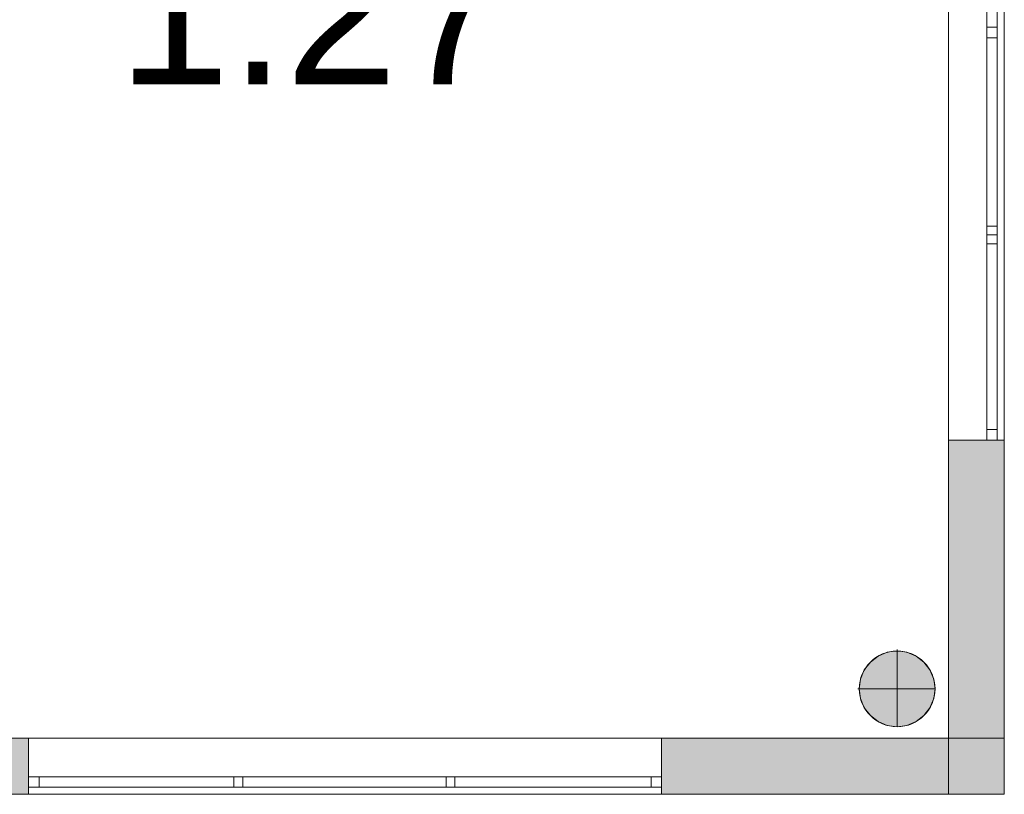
# Model space of a CAD drawing. Header units: inches. Extents: x 15 to 546804, y -66 to 267312.
# Tile 57 of 256: x 445781 to 451381, y 25038 to 29445. Entities that reach past the tile are written whole.
import ezdxf

# ---------------------------------------------------------------- set-up
doc = ezdxf.new("R2010")
doc.units = ezdxf.units.IN
doc.header["$MEASUREMENT"] = 0
doc.layers.add('Binnenwanden', color=2, linetype='Continuous')
doc.styles.add('style1', font='arial.ttf', dxfattribs={"height": 250})

msp = doc.modelspace()

# ---------------------------------------------------------------- hatches: boundary and pattern name
at = {"lineweight": 20}
h = msp.add_hatch(color=7, dxfattribs=at)
h.dxf.hatch_style = 1
h.paths.add_polyline_path([(451380.6, 25357.8), (449431.5, 25357.8), (449431.5, 25037.8), (451380.6, 25037.8)])
h.paths.add_polyline_path([(445831.5, 25357.8), (444331.5, 25357.8), (444331.5, 25037.8), (445831.5, 25037.8), (445831.5, 25137.8)])
h.paths.add_polyline_path([(442631.5, 25357.8), (441131.5, 25357.8), (441131.5, 25037.8), (442631.5, 25037.8), (442631.5, 25137.8)])
h.paths.add_polyline_path([(437531.5, 25357.8), (436096.5, 25357.8), (436096.5, 25037.8), (437531.5, 25037.8), (437531.5, 25137.8)])
h.paths.add_polyline_path([(436096.5, 25357.8), (435780.6, 25357.8), (435780.6, 25037.8), (436096.5, 25037.8)])
h.paths.add_polyline_path([(436096.5, 27052.8), (435880.6, 27052.8), (435880.6, 27027.8), (435820.6, 27027.8), (435820.6, 27052.8), (435780.6, 27052.8), (435780.6, 25357.8), (436096.5, 25357.8)])
h = msp.add_hatch(color=7, dxfattribs=at)
h.dxf.hatch_style = 1
h.paths.add_polyline_path([(451380.6, 27052.8), (451280.6, 27052.8), (451062.6, 27052.8), (451062.6, 25357.8), (451380.6, 25357.8)])
h = msp.add_hatch(color=7, dxfattribs=at)
h.dxf.hatch_style = 1
h.paths.add_polyline_path([(450986.4, 25637.8, 1), (450555.6, 25637.8, 1)])

# ---------------------------------------------------------------- linework, layer by layer
at = {"color": 7, "lineweight": 20}
for p, q in [((451062.6, 44674.5, -2559.5), (451062.6, 25037.8, -2559.5)), ((451062.6, 44674.5, 1940.5), (451062.6, 25037.8, 1940.5)), ((451380.6, 44674.5, -2559.5), (451380.6, 25037.8, -2559.5)), ((451380.6, 44674.5, 1940.5), (451380.6, 25037.8, 1940.5)), ((451380.6, 41647.8, 300), (451380.6, 25037.8, 300)), ((451380.6, 41647.8), (451380.6, 25037.8)), ((451062.6, 31752.8, -1083), (451062.6, 27052.8, -1083)), ((451062.6, 27052.8, 487), (451062.6, 31752.8, 487)), ((451280.6, 31752.8, -1083), (451280.6, 27052.8, -1083)), ((451280.6, 27052.8, 517), (451280.6, 31752.8, 517)), ((451280.6, 29402.8, -1083), (451280.6, 31752.8, -1083)), ((451280.6, 31752.8, 517), (451280.6, 29402.8, 517)), ((451340.6, 29402.8, -1083), (451340.6, 31752.8, -1083)), ((451340.6, 31752.8, 517), (451340.6, 29402.8, 517)), ((451380.6, 27052.8, 517), (451380.6, 31752.8, 517)), ((451380.6, 31752.8, -1083), (451380.6, 27052.8, -1083)), ((451380.6, 31752.8, -1083), (451380.6, 27052.8, -1083)), ((451380.6, 27052.8, 487), (451380.6, 31752.8, 487)), ((451280.6, 29377.8, 457), (451280.6, 29427.8, 457)), ((451280.6, 29427.8, -1023), (451280.6, 29377.8, -1023)), ((451280.6, 29427.8, 457), (451280.6, 29427.8, -1023)), ((451340.6, 29402.8, -1083), (451280.6, 29402.8, -1083)), ((451280.6, 27052.8, -1083), (451280.6, 29402.8, -1083)), ((451280.6, 29402.8, 517), (451280.6, 27052.8, 517)), ((451340.6, 29402.8, 517), (451280.6, 29402.8, 517)), ((451280.6, 29402.8, -1083), (451280.6, 29402.8, 517)), ((451340.6, 29402.8, -1083), (451280.6, 29402.8, -1083)), ((451340.6, 29402.8, 517), (451280.6, 29402.8, 517)), ((451280.6, 29402.8, 517), (451280.6, 29402.8, -1083)), ((451340.6, 29377.8, 457), (451340.6, 29427.8, 457)), ((451340.6, 29427.8, 457), (451340.6, 29427.8, -1023)), ((451340.6, 29427.8, -1023), (451340.6, 29377.8, -1023)), ((451340.6, 27052.8, -1083), (451340.6, 29402.8, -1083)), ((451340.6, 29402.8, 517), (451340.6, 27052.8, 517)), ((451340.6, 29402.8, -1083), (451340.6, 29402.8, 517)), ((451340.6, 29402.8, 517), (451340.6, 29402.8, -1083)), ((451280.6, 29377.8, -1023), (451280.6, 29377.8, 457)), ((451280.6, 29342.8, 457), (451280.6, 29342.8, -1023)), ((451340.6, 29342.8, -1023), (451280.6, 29342.8, -1023)), ((451340.6, 29342.8, 457), (451280.6, 29342.8, 457)), ((451280.6, 29342.8, -1023), (451280.6, 27112.8, -1023)), ((451280.6, 27112.8, 457), (451280.6, 29342.8, 457)), ((451340.6, 29377.8, -1023), (451340.6, 29377.8, 457)), ((451340.6, 29342.8, 457), (451340.6, 29342.8, -1023)), ((451340.6, 29342.8, -1023), (451340.6, 27112.8, -1023)), ((451340.6, 27112.8, 457), (451340.6, 29342.8, 457)), ((451280.6, 28220.8, 457), (451280.6, 28270.8, 457)), ((451340.6, 28270.8, 457), (451280.6, 28270.8, 457)), ((451340.6, 28270.8, -1023), (451280.6, 28270.8, -1023)), ((451280.6, 28270.8, -1023), (451280.6, 28220.8, -1023)), ((451280.6, 28270.8, 457), (451280.6, 28270.8, -1023)), ((451340.6, 28220.8, 457), (451340.6, 28270.8, 457)), ((451340.6, 28270.8, 457), (451340.6, 28270.8, -1023)), ((451340.6, 28270.8, -1023), (451340.6, 28220.8, -1023)), ((451340.6, 28220.8, 457), (451280.6, 28220.8, 457)), ((451340.6, 28220.8, -1023), (451280.6, 28220.8, -1023)), ((451280.6, 28220.8, -1023), (451280.6, 28220.8, 457)), ((451280.6, 28170.8, -566.1), (451280.6, 28220.8, -566.1)), ((451340.6, 28220.8, -566.1), (451280.6, 28220.8, -566.1)), ((451340.6, 28220.8, -2046.1), (451280.6, 28220.8, -2046.1)), ((451280.6, 28220.8, -2046.1), (451280.6, 28170.8, -2046.1)), ((451280.6, 28220.8, -566.1), (451280.6, 28220.8, -2046.1)), ((451340.6, 28170.8, -566.1), (451280.6, 28170.8, -566.1)), ((451340.6, 28170.8, -2046.1), (451280.6, 28170.8, -2046.1)), ((451280.6, 28170.8, -2046.1), (451280.6, 28170.8, -566.1)), ((451340.6, 28220.8, -1023), (451340.6, 28220.8, 457)), ((451340.6, 28170.8, -566.1), (451340.6, 28220.8, -566.1)), ((451340.6, 28220.8, -566.1), (451340.6, 28220.8, -2046.1)), ((451340.6, 28220.8, -2046.1), (451340.6, 28170.8, -2046.1)), ((451340.6, 28170.8, -2046.1), (451340.6, 28170.8, -566.1)), ((451340.6, 27112.8, -1023), (451280.6, 27112.8, -1023)), ((451340.6, 27112.8, 457), (451280.6, 27112.8, 457)), ((451280.6, 27112.8, -1023), (451280.6, 27112.8, 457)), ((451340.6, 27112.8, -1023), (451340.6, 27112.8, 457)), ((451380.6, 27052.8, 487), (451062.6, 27052.8, 487)), ((451380.6, 27052.8, -1083), (451062.6, 27052.8, -1083)), ((451062.6, 27052.8, -1083), (451062.6, 27052.8, 487)), ((451280.6, 27052.8, -1083), (451280.6, 27052.8, 517)), ((451380.6, 27052.8, -1083), (451280.6, 27052.8, -1083)), ((451380.6, 27052.8, 517), (451280.6, 27052.8, 517)), ((451340.6, 27052.8, -1083), (451280.6, 27052.8, -1083)), ((451340.6, 27052.8, 517), (451280.6, 27052.8, 517)), ((451280.6, 27052.8, 517), (451280.6, 27052.8, -1083)), ((451340.6, 27052.8, 517), (451340.6, 27052.8, -1083)), ((451380.6, 27052.8, -1083), (451380.6, 27052.8, 517)), ((451380.6, 27052.8, -1083), (451380.6, 27052.8, 487)), ((450663.3, 25824.4, 0), (450663.3, 25824.4, 7000)), ((450715.2, 25845.9, 0), (450715.2, 25845.9, 7000)), ((450771, 25860.9, 0), (450771, 25853.3, 0)), ((450771, 25853.3, 0), (450771, 25853.3, 7000)), ((450771, 25853.3, 0), (450771, 25422.4, 0)), ((450826.8, 25845.9, 0), (450826.8, 25845.9, 7000)), ((450878.7, 25824.4, 0), (450878.7, 25824.4, 7000)), ((450618.7, 25790.2, 0), (450618.7, 25790.2, 7000)), ((450923.3, 25790.2, 0), (450923.3, 25790.2, 7000)), ((450584.4, 25745.5, 0), (450584.4, 25745.5, 7000)), ((450957.6, 25745.5, 0), (450957.6, 25745.5, 7000)), ((450562.9, 25693.6, 0), (450562.9, 25693.6, 7000)), ((450979.1, 25693.6, 0), (450979.1, 25693.6, 7000)), ((450548, 25637.8, 0), (450555.6, 25637.8, 0)), ((450555.6, 25637.8, 0), (450555.6, 25637.8, 7000)), ((450555.6, 25637.8, 0), (450986.4, 25637.8, 0)), ((450986.4, 25637.8, 0), (450986.4, 25637.8, 7000)), ((450562.9, 25582.1, 0), (450562.9, 25582.1, 7000)), ((450979.1, 25582.1, 0), (450979.1, 25582.1, 7000)), ((450584.4, 25530.1, 0), (450584.4, 25530.1, 7000)), ((450618.7, 25485.5, 0), (450618.7, 25485.5, 7000)), ((450923.3, 25485.5, 0), (450923.3, 25485.5, 7000)), ((450957.6, 25530.1, 0), (450957.6, 25530.1, 7000)), ((450663.3, 25451.3, 0), (450663.3, 25451.3, 7000)), ((450715.2, 25429.7, 0), (450715.2, 25429.7, 7000)), ((450826.8, 25429.7, 0), (450826.8, 25429.7, 7000)), ((450878.7, 25451.3, 0), (450878.7, 25451.3, 7000)), ((450771, 25422.4, 0), (450771, 25422.4, 7000)), ((435780.6, 25357.8, -2559.5), (451380.6, 25357.8, -2559.5)), ((435780.6, 25357.8, 1940.5), (451380.6, 25357.8, 1940.5)), ((436096.5, 25357.8, -1759.5), (451008.6, 25357.8, -1759.5)), ((436096.5, 25357.8, -2559.5), (451008.6, 25357.8, -2559.5)), ((449431.5, 25357.8, -1118.2), (445831.5, 25357.8, -1118.2)), ((445831.5, 25357.8, -1118.2), (445831.5, 25357.8, 481.8)), ((445831.5, 25357.8, 481.8), (449431.5, 25357.8, 481.8)), ((445831.5, 25037.8, -1118.2), (445831.5, 25357.8, -1118.2)), ((445831.5, 25037.8, 481.8), (445831.5, 25357.8, 481.8)), ((449431.5, 25357.8, 481.8), (449431.5, 25357.8, -1118.2)), ((449431.5, 25037.8, -1118.2), (449431.5, 25357.8, -1118.2)), ((449431.5, 25037.8, 481.8), (449431.5, 25357.8, 481.8)), ((451008.6, 25357.8, -2559.5), (451008.6, 25357.8, -1759.5)), ((451380.6, 25357.8, -2559.5), (451380.6, 25357.8, 1940.5)), ((451380.6, 25037.8, -2559.5), (451380.6, 25357.8, -2559.5)), ((451380.6, 25037.8, 1940.5), (451380.6, 25357.8, 1940.5)), ((445831.5, 25037.8, 481.8), (445831.5, 25137.8, 481.8)), ((445831.5, 25137.8, -1118.2), (445831.5, 25137.8, 481.8)), ((445831.5, 25037.8, -1118.2), (445831.5, 25137.8, -1118.2)), ((449431.5, 25137.8, -1118.2), (445831.5, 25137.8, -1118.2)), ((445831.5, 25137.8, 481.8), (449431.5, 25137.8, 481.8)), ((445831.5, 25137.8, -1118.2), (449431.5, 25137.8, -1118.2)), ((445831.5, 25077.8, -1118.2), (445831.5, 25137.8, -1118.2)), ((445831.5, 25077.8, 481.8), (445831.5, 25137.8, 481.8)), ((449431.5, 25137.8, 481.8), (445831.5, 25137.8, 481.8)), ((445831.5, 25137.8, 481.8), (445831.5, 25137.8, -1118.2)), ((445891.5, 25077.8, -1058.2), (445891.5, 25137.8, -1058.2)), ((449371.5, 25137.8, -1058.2), (445891.5, 25137.8, -1058.2)), ((445891.5, 25077.8, 421.8), (445891.5, 25137.8, 421.8)), ((445891.5, 25137.8, -1058.2), (445891.5, 25137.8, 421.8)), ((445891.5, 25137.8, 421.8), (449371.5, 25137.8, 421.8)), ((446999.5, 25077.8, 421.8), (446999.5, 25137.8, 421.8)), ((446999.5, 25137.8, 421.8), (447049.5, 25137.8, 421.8)), ((446999.5, 25077.8, -1058.2), (446999.5, 25137.8, -1058.2)), ((446999.5, 25137.8, -1058.2), (446999.5, 25137.8, 421.8)), ((447049.5, 25137.8, -1058.2), (446999.5, 25137.8, -1058.2)), ((447049.5, 25077.8, 421.8), (447049.5, 25137.8, 421.8)), ((447049.5, 25077.8, -1058.2), (447049.5, 25137.8, -1058.2)), ((447049.5, 25137.8, 421.8), (447049.5, 25137.8, -1058.2)), ((448206.5, 25077.8, 421.8), (448206.5, 25137.8, 421.8)), ((448206.5, 25137.8, 421.8), (448256.5, 25137.8, 421.8)), ((448206.5, 25077.8, -1058.2), (448206.5, 25137.8, -1058.2)), ((448206.5, 25137.8, -1058.2), (448206.5, 25137.8, 421.8)), ((448256.5, 25137.8, -1058.2), (448206.5, 25137.8, -1058.2)), ((448256.5, 25077.8, 421.8), (448256.5, 25137.8, 421.8)), ((448256.5, 25077.8, -1058.2), (448256.5, 25137.8, -1058.2)), ((448256.5, 25137.8, 421.8), (448256.5, 25137.8, -1058.2)), ((449371.5, 25137.8, 421.8), (449371.5, 25137.8, -1058.2)), ((449371.5, 25077.8, -1058.2), (449371.5, 25137.8, -1058.2)), ((449371.5, 25077.8, 421.8), (449371.5, 25137.8, 421.8)), ((449431.5, 25137.8, 481.8), (449431.5, 25137.8, -1118.2)), ((449431.5, 25037.8, 481.8), (449431.5, 25137.8, 481.8)), ((449431.5, 25037.8, -1118.2), (449431.5, 25137.8, -1118.2)), ((449431.5, 25077.8, -1118.2), (449431.5, 25137.8, -1118.2)), ((449431.5, 25077.8, 481.8), (449431.5, 25137.8, 481.8)), ((449431.5, 25137.8, -1118.2), (449431.5, 25137.8, 481.8)), ((451380.6, 25037.8), (435780.6, 25037.8)), ((451380.6, 25037.8, 300), (435780.6, 25037.8, 300)), ((451380.6, 25037.8), (435780.6, 25037.8)), ((435780.6, 25037.8, 1940.5), (451380.6, 25037.8, 1940.5)), ((435780.6, 25037.8, -2559.5), (451380.6, 25037.8, -2559.5)), ((435780.6, 25037.8, 1940.5), (451380.6, 25037.8, 1940.5)), ((445831.5, 25077.8, -1118.2), (449431.5, 25077.8, -1118.2)), ((449431.5, 25077.8, 481.8), (445831.5, 25077.8, 481.8)), ((445831.5, 25077.8, 481.8), (445831.5, 25077.8, -1118.2)), ((449431.5, 25037.8, -1118.2), (445831.5, 25037.8, -1118.2)), ((445831.5, 25037.8, -1118.2), (445831.5, 25037.8, 481.8)), ((445831.5, 25037.8, 481.8), (449431.5, 25037.8, 481.8)), ((449431.5, 25037.8, -1118.2), (445831.5, 25037.8, -1118.2)), ((445831.5, 25037.8, 481.8), (449431.5, 25037.8, 481.8)), ((445831.5, 25037.8, -1118.2), (445831.5, 25037.8, 481.8)), ((449371.5, 25077.8, -1058.2), (445891.5, 25077.8, -1058.2)), ((445891.5, 25077.8, -1058.2), (445891.5, 25077.8, 421.8)), ((445891.5, 25077.8, 421.8), (449371.5, 25077.8, 421.8)), ((446999.5, 25077.8, 421.8), (447049.5, 25077.8, 421.8)), ((446999.5, 25077.8, -1058.2), (446999.5, 25077.8, 421.8)), ((447049.5, 25077.8, -1058.2), (446999.5, 25077.8, -1058.2)), ((447049.5, 25077.8, 421.8), (447049.5, 25077.8, -1058.2)), ((448206.5, 25077.8, 421.8), (448256.5, 25077.8, 421.8)), ((448206.5, 25077.8, -1058.2), (448206.5, 25077.8, 421.8)), ((448256.5, 25077.8, -1058.2), (448206.5, 25077.8, -1058.2)), ((448256.5, 25077.8, 421.8), (448256.5, 25077.8, -1058.2)), ((449371.5, 25077.8, 421.8), (449371.5, 25077.8, -1058.2)), ((449431.5, 25077.8, -1118.2), (449431.5, 25077.8, 481.8)), ((449431.5, 25037.8, 481.8), (449431.5, 25037.8, -1118.2)), ((449431.5, 25037.8, 481.8), (449431.5, 25037.8, -1118.2)), ((451380.6, 25037.8, -2559.5), (451062.6, 25037.8, -2559.5)), ((451380.6, 25037.8, 1940.5), (451062.6, 25037.8, 1940.5)), ((451062.6, 25037.8, -2559.5), (451062.6, 25037.8, 1940.5)), ((451380.6, 25037.8), (451380.6, 25037.8, 300)), ((451380.6, 25037.8, -2559.5), (451380.6, 25037.8, 1940.5)), ((451380.6, 25037.8, -2559.5), (451380.6, 25037.8, 1940.5))]:
    msp.add_line(p, q, dxfattribs=at)
for centre in [(450771, 25637.8, 7000), (450771, 25637.8, 0)]:
    msp.add_circle(centre, 215.4, dxfattribs=at)
for points, invisible_edges in [([(451062.6, 25037.8, -2559.5), (451380.6, 44674.5, -2559.5), (451380.6, 25037.8, -2559.5)], 1), ([(451380.6, 44674.5, -2559.5), (451062.6, 25037.8, -2559.5), (451062.6, 44674.5, -2559.5)], 1), ([(451062.6, 44674.5, 1940.5), (451380.6, 25037.8, 1940.5), (451380.6, 44674.5, 1940.5)], 1), ([(451380.6, 25037.8, 1940.5), (451062.6, 44674.5, 1940.5), (451062.6, 25037.8, 1940.5)], 1), ([(451062.6, 43837.8, -1083), (451062.6, 44674.5, -2559.5), (451062.6, 25037.8, -2559.5)], 13), ([(451062.6, 44674.5, 1940.5), (451062.6, 43837.8, 472.6), (451062.6, 25037.8, 1940.5)], 3), ([(451380.6, 43837.8, 472.6), (451380.6, 44674.5, 1940.5), (451380.6, 25037.8, 1940.5)], 13), ([(451380.6, 44674.5, -2559.5), (451380.6, 43837.8, -1083), (451380.6, 25037.8, -2559.5)], 3), ([(451062.6, 43837.8, -1083), (451062.6, 25037.8, -2559.5), (451062.6, 41497.8, -1083)], 3), ([(451062.6, 25037.8, 1940.5), (451062.6, 43837.8, 472.6), (451062.6, 41497.8, 472.6)], 13), ([(451380.6, 43837.8, 472.6), (451380.6, 25037.8, 1940.5), (451380.6, 41497.8, 472.6)], 3), ([(451380.6, 25037.8, -2559.5), (451380.6, 43837.8, -1083), (451380.6, 41497.8, -1083)], 13), ([(451380.6, 41647.8), (451380.6, 25037.8, 300), (451380.6, 25037.8)], 1), ([(451380.6, 25037.8, 300), (451380.6, 41647.8), (451380.6, 41647.8, 300)], 1), ([(451062.6, 38997.8, -1083), (451062.6, 25037.8, -2559.5), (451062.6, 34297.8, -1083)], 3), ([(451062.6, 25037.8, 1940.5), (451062.6, 38997.8, 487), (451062.6, 34297.8, 487)], 13), ([(451380.6, 38997.8, 487), (451380.6, 25037.8, 1940.5), (451380.6, 34297.8, 487)], 3), ([(451380.6, 25037.8, -2559.5), (451380.6, 38997.8, -1083), (451380.6, 34297.8, -1083)], 13), ([(451062.6, 27052.8, 487), (451380.6, 31752.8, 487), (451380.6, 27052.8, 487)], 1), ([(451380.6, 31752.8, 487), (451062.6, 27052.8, 487), (451062.6, 31752.8, 487)], 1), ([(451062.6, 31752.8, -1083), (451380.6, 27052.8, -1083), (451380.6, 31752.8, -1083)], 1), ([(451380.6, 27052.8, -1083), (451062.6, 31752.8, -1083), (451062.6, 27052.8, -1083)], 1), ([(451062.6, 31752.8, -1083), (451062.6, 25037.8, -2559.5), (451062.6, 27052.8, -1083)], 3), ([(451062.6, 25037.8, 1940.5), (451062.6, 31752.8, 487), (451062.6, 27052.8, 487)], 13), ([(451280.6, 27052.8, 517), (451280.6, 31752.8, 517), (451380.6, 27052.8, 517)], 2), ([(451380.6, 31752.8, 517), (451380.6, 27052.8, 517), (451280.6, 31752.8, 517)], 2), ([(451280.6, 31752.8, -1083), (451280.6, 27052.8, -1083), (451380.6, 31752.8, -1083)], 2), ([(451380.6, 27052.8, -1083), (451380.6, 31752.8, -1083), (451280.6, 27052.8, -1083)], 2), ([(451280.6, 31752.8, -1083), (451280.6, 31752.8, 517), (451280.6, 27052.8, -1083)], 2), ([(451280.6, 27052.8, 517), (451280.6, 27052.8, -1083), (451280.6, 31752.8, 517)], 2), ([(451280.6, 31752.8, -1083), (451280.6, 29402.8, -1083), (451280.6, 29462.8, -1023)], 14), ([(451280.6, 31752.8, 517), (451280.6, 29462.8, 457), (451280.6, 29402.8, 517)], 3), ([(451340.6, 31752.8, -1083), (451340.6, 29402.8, -1083), (451280.6, 31752.8, -1083)], 2), ([(451280.6, 29402.8, -1083), (451280.6, 31752.8, -1083), (451340.6, 29402.8, -1083)], 2), ([(451340.6, 29402.8, 517), (451340.6, 31752.8, 517), (451280.6, 29402.8, 517)], 2), ([(451280.6, 31752.8, 517), (451280.6, 29402.8, 517), (451340.6, 31752.8, 517)], 2), ([(451340.6, 31752.8, 517), (451340.6, 29402.8, 517), (451340.6, 29462.8, 457)], 14), ([(451340.6, 31752.8, -1083), (451340.6, 29462.8, -1023), (451340.6, 29402.8, -1083)], 3), ([(451380.6, 31752.8, 487), (451380.6, 25037.8, 1940.5), (451380.6, 27052.8, 487)], 3), ([(451380.6, 25037.8, -2559.5), (451380.6, 31752.8, -1083), (451380.6, 27052.8, -1083)], 13), ([(451280.6, 29402.8, 517), (451280.6, 29462.8, -1023), (451280.6, 29402.8, -1083)], 3), ([(451280.6, 29462.8, -1023), (451280.6, 29402.8, 517), (451280.6, 29462.8, 457)], 3), ([(451340.6, 29402.8, -1083), (451340.6, 29462.8, 457), (451340.6, 29402.8, 517)], 3), ([(451340.6, 29462.8, 457), (451340.6, 29402.8, -1083), (451340.6, 29462.8, -1023)], 3), ([(451280.6, 29377.8, -1023), (451280.6, 29377.8, 457), (451280.6, 29427.8, -1023)], 2), ([(451280.6, 29427.8, 457), (451280.6, 29427.8, -1023), (451280.6, 29377.8, 457)], 2), ([(451280.6, 29402.8, -1083), (451280.6, 27052.8, -1083), (451280.6, 27112.8, -1023)], 14), ([(451280.6, 29342.8, -1023), (451280.6, 29402.8, -1083), (451280.6, 27112.8, -1023)], 3), ([(451280.6, 29342.8, 457), (451280.6, 29402.8, -1083), (451280.6, 29342.8, -1023)], 3), ([(451280.6, 29402.8, 517), (451280.6, 27112.8, 457), (451280.6, 27052.8, 517)], 3), ([(451280.6, 29342.8, 457), (451280.6, 27112.8, 457), (451280.6, 29402.8, 517)], 14), ([(451280.6, 29402.8, -1083), (451280.6, 29342.8, 457), (451280.6, 29402.8, 517)], 3), ([(451340.6, 29402.8, -1083), (451340.6, 27052.8, -1083), (451280.6, 29402.8, -1083)], 2), ([(451280.6, 27052.8, -1083), (451280.6, 29402.8, -1083), (451340.6, 27052.8, -1083)], 2), ([(451340.6, 27052.8, 517), (451340.6, 29402.8, 517), (451280.6, 27052.8, 517)], 2), ([(451280.6, 29402.8, 517), (451280.6, 27052.8, 517), (451340.6, 29402.8, 517)], 2), ([(451280.6, 29402.8, -1083), (451340.6, 29402.8, -1083), (451280.6, 29402.8, 517)], 2), ([(451340.6, 29402.8, 517), (451280.6, 29402.8, 517), (451340.6, 29402.8, -1083)], 2), ([(451340.6, 29402.8, -1083), (451280.6, 29402.8, -1083), (451340.6, 29402.8, 517)], 2), ([(451280.6, 29402.8, 517), (451340.6, 29402.8, 517), (451280.6, 29402.8, -1083)], 2), ([(451340.6, 29377.8, 457), (451340.6, 29377.8, -1023), (451340.6, 29427.8, 457)], 2), ([(451340.6, 29427.8, -1023), (451340.6, 29427.8, 457), (451340.6, 29377.8, -1023)], 2), ([(451340.6, 29402.8, 517), (451340.6, 27052.8, 517), (451340.6, 27112.8, 457)], 14), ([(451340.6, 29342.8, 457), (451340.6, 29402.8, 517), (451340.6, 27112.8, 457)], 3), ([(451340.6, 29342.8, -1023), (451340.6, 29402.8, 517), (451340.6, 29342.8, 457)], 3), ([(451340.6, 29402.8, -1083), (451340.6, 27112.8, -1023), (451340.6, 27052.8, -1083)], 3), ([(451340.6, 29342.8, -1023), (451340.6, 27112.8, -1023), (451340.6, 29402.8, -1083)], 14), ([(451340.6, 29402.8, 517), (451340.6, 29342.8, -1023), (451340.6, 29402.8, -1083)], 3), ([(451340.6, 29342.8, 457), (451340.6, 27112.8, 457), (451280.6, 29342.8, 457)], 2), ([(451280.6, 27112.8, 457), (451280.6, 29342.8, 457), (451340.6, 27112.8, 457)], 2), ([(451340.6, 27112.8, -1023), (451340.6, 29342.8, -1023), (451280.6, 27112.8, -1023)], 2), ([(451280.6, 29342.8, -1023), (451280.6, 27112.8, -1023), (451340.6, 29342.8, -1023)], 2), ([(451280.6, 29342.8, -1023), (451340.6, 29342.8, -1023), (451280.6, 29342.8, 457)], 2), ([(451340.6, 29342.8, 457), (451280.6, 29342.8, 457), (451340.6, 29342.8, -1023)], 2), ([(451280.6, 28220.8, -1023), (451280.6, 28220.8, 457), (451280.6, 28270.8, -1023)], 2), ([(451280.6, 28270.8, 457), (451280.6, 28270.8, -1023), (451280.6, 28220.8, 457)], 2), ([(451340.6, 28270.8, -1023), (451280.6, 28270.8, -1023), (451340.6, 28270.8, 457)], 2), ([(451280.6, 28270.8, 457), (451340.6, 28270.8, 457), (451280.6, 28270.8, -1023)], 2), ([(451340.6, 28270.8, -1023), (451340.6, 28220.8, -1023), (451280.6, 28270.8, -1023)], 2), ([(451280.6, 28220.8, -1023), (451280.6, 28270.8, -1023), (451340.6, 28220.8, -1023)], 2), ([(451340.6, 28220.8, 457), (451340.6, 28270.8, 457), (451280.6, 28220.8, 457)], 2), ([(451280.6, 28270.8, 457), (451280.6, 28220.8, 457), (451340.6, 28270.8, 457)], 2), ([(451340.6, 28220.8, 457), (451340.6, 28220.8, -1023), (451340.6, 28270.8, 457)], 2), ([(451340.6, 28270.8, -1023), (451340.6, 28270.8, 457), (451340.6, 28220.8, -1023)], 2), ([(451280.6, 28170.8, -2046.1), (451280.6, 28170.8, -566.1), (451280.6, 28220.8, -2046.1)], 2), ([(451280.6, 28220.8, -566.1), (451280.6, 28220.8, -2046.1), (451280.6, 28170.8, -566.1)], 2), ([(451340.6, 28220.8, -2046.1), (451280.6, 28220.8, -2046.1), (451340.6, 28220.8, -566.1)], 2), ([(451280.6, 28220.8, -566.1), (451340.6, 28220.8, -566.1), (451280.6, 28220.8, -2046.1)], 2), ([(451340.6, 28220.8, -2046.1), (451340.6, 28170.8, -2046.1), (451280.6, 28220.8, -2046.1)], 2), ([(451280.6, 28170.8, -2046.1), (451280.6, 28220.8, -2046.1), (451340.6, 28170.8, -2046.1)], 2), ([(451340.6, 28170.8, -566.1), (451340.6, 28220.8, -566.1), (451280.6, 28170.8, -566.1)], 2), ([(451280.6, 28220.8, -566.1), (451280.6, 28170.8, -566.1), (451340.6, 28220.8, -566.1)], 2), ([(451280.6, 28220.8, -1023), (451340.6, 28220.8, -1023), (451280.6, 28220.8, 457)], 2), ([(451340.6, 28220.8, 457), (451280.6, 28220.8, 457), (451340.6, 28220.8, -1023)], 2), ([(451280.6, 28170.8, -2046.1), (451340.6, 28170.8, -2046.1), (451280.6, 28170.8, -566.1)], 2), ([(451340.6, 28170.8, -566.1), (451280.6, 28170.8, -566.1), (451340.6, 28170.8, -2046.1)], 2), ([(451340.6, 28170.8, -566.1), (451340.6, 28170.8, -2046.1), (451340.6, 28220.8, -566.1)], 2), ([(451340.6, 28220.8, -2046.1), (451340.6, 28220.8, -566.1), (451340.6, 28170.8, -2046.1)], 2), ([(451280.6, 27052.8, 517), (451280.6, 27112.8, -1023), (451280.6, 27052.8, -1083)], 3), ([(451280.6, 27112.8, -1023), (451280.6, 27052.8, 517), (451280.6, 27112.8, 457)], 3), ([(451340.6, 27112.8, -1023), (451280.6, 27112.8, -1023), (451340.6, 27112.8, 457)], 2), ([(451280.6, 27112.8, 457), (451340.6, 27112.8, 457), (451280.6, 27112.8, -1023)], 2), ([(451340.6, 27052.8, -1083), (451340.6, 27112.8, 457), (451340.6, 27052.8, 517)], 3), ([(451340.6, 27112.8, 457), (451340.6, 27052.8, -1083), (451340.6, 27112.8, -1023)], 3), ([(451062.6, 27052.8, 487), (451380.6, 27052.8, -1083), (451062.6, 27052.8, -1083)], 1), ([(451380.6, 27052.8, -1083), (451062.6, 27052.8, 487), (451380.6, 27052.8, 487)], 1), ([(451062.6, 27052.8, -1083), (451062.6, 25037.8, -2559.5), (451062.6, 27052.8, 487)], 3), ([(451062.6, 25037.8, 1940.5), (451062.6, 27052.8, 487), (451062.6, 25037.8, -2559.5)], 3), ([(451380.6, 27052.8, -1083), (451280.6, 27052.8, -1083), (451380.6, 27052.8, 517)], 2), ([(451280.6, 27052.8, 517), (451380.6, 27052.8, 517), (451280.6, 27052.8, -1083)], 2), ([(451280.6, 27052.8, -1083), (451340.6, 27052.8, -1083), (451280.6, 27052.8, 517)], 2), ([(451340.6, 27052.8, 517), (451280.6, 27052.8, 517), (451340.6, 27052.8, -1083)], 2), ([(451380.6, 27052.8, 487), (451380.6, 25037.8, 1940.5), (451380.6, 27052.8, -1083)], 3), ([(451380.6, 25037.8, -2559.5), (451380.6, 27052.8, -1083), (451380.6, 25037.8, 1940.5)], 3), ([(450618.7, 25485.5, 0), (450618.7, 25790.2, 0), (450663.3, 25824.4, 0)], 13), ([(450618.7, 25485.5, 0), (450663.3, 25824.4, 0), (450663.3, 25451.3, 0)], 3), ([(450618.7, 25790.2, 7000), (450663.3, 25824.4, 0), (450618.7, 25790.2, 0)], 1), ([(450663.3, 25824.4, 0), (450618.7, 25790.2, 7000), (450663.3, 25824.4, 7000)], 1), ([(450618.7, 25790.2, 7000), (450663.3, 25451.3, 7000), (450663.3, 25824.4, 7000)], 3), ([(450663.3, 25824.4, 7000), (450715.2, 25845.9, 0), (450663.3, 25824.4, 0)], 1), ([(450715.2, 25845.9, 0), (450663.3, 25824.4, 7000), (450715.2, 25845.9, 7000)], 1), ([(450663.3, 25451.3, 0), (450663.3, 25824.4, 0), (450715.2, 25845.9, 0)], 13), ([(450663.3, 25451.3, 0), (450715.2, 25845.9, 0), (450715.2, 25429.7, 0)], 3), ([(450663.3, 25824.4, 7000), (450715.2, 25429.7, 7000), (450715.2, 25845.9, 7000)], 3), ([(450663.3, 25824.4, 7000), (450663.3, 25451.3, 7000), (450715.2, 25429.7, 7000)], 13), ([(450715.2, 25845.9, 7000), (450771, 25853.3, 0), (450715.2, 25845.9, 0)], 1), ([(450771, 25853.3, 0), (450715.2, 25845.9, 7000), (450771, 25853.3, 7000)], 1), ([(450715.2, 25429.7, 0), (450715.2, 25845.9, 0), (450771, 25853.3, 0)], 13), ([(450715.2, 25429.7, 0), (450771, 25853.3, 0), (450771, 25422.4, 0)], 3), ([(450715.2, 25845.9, 7000), (450771, 25422.4, 7000), (450771, 25853.3, 7000)], 3), ([(450715.2, 25845.9, 7000), (450715.2, 25429.7, 7000), (450771, 25422.4, 7000)], 13), ([(450771, 25853.3, 7000), (450826.8, 25845.9, 0), (450771, 25853.3, 0)], 1), ([(450826.8, 25845.9, 0), (450771, 25853.3, 7000), (450826.8, 25845.9, 7000)], 1), ([(450771, 25422.4, 0), (450771, 25853.3, 0), (450826.8, 25845.9, 0)], 13), ([(450771, 25853.3, 7000), (450771, 25422.4, 7000), (450826.8, 25429.7, 7000)], 13), ([(450771, 25853.3, 7000), (450826.8, 25429.7, 7000), (450826.8, 25845.9, 7000)], 3), ([(450771, 25422.4, 0), (450826.8, 25845.9, 0), (450826.8, 25429.7, 0)], 3), ([(450826.8, 25845.9, 7000), (450878.7, 25824.4, 0), (450826.8, 25845.9, 0)], 1), ([(450878.7, 25824.4, 0), (450826.8, 25845.9, 7000), (450878.7, 25824.4, 7000)], 1), ([(450826.8, 25429.7, 0), (450826.8, 25845.9, 0), (450878.7, 25824.4, 0)], 13), ([(450826.8, 25845.9, 7000), (450826.8, 25429.7, 7000), (450878.7, 25451.3, 7000)], 13), ([(450826.8, 25845.9, 7000), (450878.7, 25451.3, 7000), (450878.7, 25824.4, 7000)], 3), ([(450826.8, 25429.7, 0), (450878.7, 25824.4, 0), (450878.7, 25451.3, 0)], 3), ([(450878.7, 25824.4, 7000), (450923.3, 25790.2, 0), (450878.7, 25824.4, 0)], 1), ([(450923.3, 25790.2, 0), (450878.7, 25824.4, 7000), (450923.3, 25790.2, 7000)], 1), ([(450878.7, 25451.3, 0), (450878.7, 25824.4, 0), (450923.3, 25790.2, 0)], 13), ([(450878.7, 25824.4, 7000), (450878.7, 25451.3, 7000), (450923.3, 25485.5, 7000)], 13), ([(450878.7, 25824.4, 7000), (450923.3, 25485.5, 7000), (450923.3, 25790.2, 7000)], 3), ([(450584.4, 25530.1, 0), (450584.4, 25745.5, 0), (450618.7, 25790.2, 0)], 13), ([(450584.4, 25530.1, 0), (450618.7, 25790.2, 0), (450618.7, 25485.5, 0)], 3), ([(450618.7, 25790.2, 7000), (450584.4, 25745.5, 0), (450584.4, 25745.5, 7000)], 1), ([(450584.4, 25745.5, 0), (450618.7, 25790.2, 7000), (450618.7, 25790.2, 0)], 1), ([(450584.4, 25745.5, 7000), (450618.7, 25485.5, 7000), (450618.7, 25790.2, 7000)], 3), ([(450618.7, 25790.2, 7000), (450618.7, 25485.5, 7000), (450663.3, 25451.3, 7000)], 13), ([(450878.7, 25451.3, 0), (450923.3, 25790.2, 0), (450923.3, 25485.5, 0)], 3), ([(450923.3, 25790.2, 0), (450957.6, 25745.5, 7000), (450957.6, 25745.5, 0)], 1), ([(450957.6, 25745.5, 7000), (450923.3, 25790.2, 0), (450923.3, 25790.2, 7000)], 1), ([(450923.3, 25485.5, 0), (450923.3, 25790.2, 0), (450957.6, 25745.5, 0)], 13), ([(450923.3, 25790.2, 7000), (450923.3, 25485.5, 7000), (450957.6, 25530.1, 7000)], 13), ([(450923.3, 25790.2, 7000), (450957.6, 25530.1, 7000), (450957.6, 25745.5, 7000)], 3), ([(450562.9, 25582.1, 0), (450562.9, 25693.6, 0), (450584.4, 25745.5, 0)], 13), ([(450562.9, 25582.1, 0), (450584.4, 25745.5, 0), (450584.4, 25530.1, 0)], 3), ([(450584.4, 25745.5, 7000), (450562.9, 25693.6, 0), (450562.9, 25693.6, 7000)], 1), ([(450562.9, 25693.6, 0), (450584.4, 25745.5, 7000), (450584.4, 25745.5, 0)], 1), ([(450562.9, 25693.6, 7000), (450584.4, 25530.1, 7000), (450584.4, 25745.5, 7000)], 3), ([(450584.4, 25745.5, 7000), (450584.4, 25530.1, 7000), (450618.7, 25485.5, 7000)], 13), ([(450923.3, 25485.5, 0), (450957.6, 25745.5, 0), (450957.6, 25530.1, 0)], 3), ([(450957.6, 25745.5, 0), (450979.1, 25693.6, 7000), (450979.1, 25693.6, 0)], 1), ([(450979.1, 25693.6, 7000), (450957.6, 25745.5, 0), (450957.6, 25745.5, 7000)], 1), ([(450957.6, 25530.1, 0), (450957.6, 25745.5, 0), (450979.1, 25693.6, 0)], 13), ([(450957.6, 25745.5, 7000), (450957.6, 25530.1, 7000), (450979.1, 25582.1, 7000)], 13), ([(450957.6, 25745.5, 7000), (450979.1, 25582.1, 7000), (450979.1, 25693.6, 7000)], 3), ([(450562.9, 25693.6, 0), (450562.9, 25582.1, 0), (450555.6, 25637.8, 0)], 1), ([(450562.9, 25693.6, 7000), (450555.6, 25637.8, 0), (450555.6, 25637.8, 7000)], 1), ([(450555.6, 25637.8, 0), (450562.9, 25693.6, 7000), (450562.9, 25693.6, 0)], 1), ([(450562.9, 25582.1, 7000), (450562.9, 25693.6, 7000), (450555.6, 25637.8, 7000)], 1), ([(450562.9, 25693.6, 7000), (450562.9, 25582.1, 7000), (450584.4, 25530.1, 7000)], 13), ([(450957.6, 25530.1, 0), (450979.1, 25693.6, 0), (450979.1, 25582.1, 0)], 3), ([(450979.1, 25693.6, 0), (450986.4, 25637.8, 7000), (450986.4, 25637.8, 0)], 1), ([(450986.4, 25637.8, 7000), (450979.1, 25693.6, 0), (450979.1, 25693.6, 7000)], 1), ([(450979.1, 25582.1, 0), (450979.1, 25693.6, 0), (450986.4, 25637.8, 0)], 1), ([(450979.1, 25693.6, 7000), (450979.1, 25582.1, 7000), (450986.4, 25637.8, 7000)], 1), ([(451008.6, 25357.8, -2559.5), (436096.5, 25357.8, -2559.5), (442428.6, 25637.8, -2559.5)], 14), ([(450555.6, 25637.8, 7000), (450562.9, 25582.1, 0), (450562.9, 25582.1, 7000)], 1), ([(450562.9, 25582.1, 0), (450555.6, 25637.8, 7000), (450555.6, 25637.8, 0)], 1), ([(450986.4, 25637.8, 0), (450979.1, 25582.1, 7000), (450979.1, 25582.1, 0)], 1), ([(450979.1, 25582.1, 7000), (450986.4, 25637.8, 0), (450986.4, 25637.8, 7000)], 1), ([(450562.9, 25582.1, 7000), (450584.4, 25530.1, 0), (450584.4, 25530.1, 7000)], 1), ([(450584.4, 25530.1, 0), (450562.9, 25582.1, 7000), (450562.9, 25582.1, 0)], 1), ([(450979.1, 25582.1, 0), (450957.6, 25530.1, 7000), (450957.6, 25530.1, 0)], 1), ([(450957.6, 25530.1, 7000), (450979.1, 25582.1, 0), (450979.1, 25582.1, 7000)], 1), ([(450584.4, 25530.1, 7000), (450618.7, 25485.5, 0), (450618.7, 25485.5, 7000)], 1), ([(450618.7, 25485.5, 0), (450584.4, 25530.1, 7000), (450584.4, 25530.1, 0)], 1), ([(450663.3, 25451.3, 7000), (450618.7, 25485.5, 0), (450663.3, 25451.3, 0)], 1), ([(450618.7, 25485.5, 0), (450663.3, 25451.3, 7000), (450618.7, 25485.5, 7000)], 1), ([(450923.3, 25485.5, 7000), (450878.7, 25451.3, 0), (450923.3, 25485.5, 0)], 1), ([(450878.7, 25451.3, 0), (450923.3, 25485.5, 7000), (450878.7, 25451.3, 7000)], 1), ([(450957.6, 25530.1, 0), (450923.3, 25485.5, 7000), (450923.3, 25485.5, 0)], 1), ([(450923.3, 25485.5, 7000), (450957.6, 25530.1, 0), (450957.6, 25530.1, 7000)], 1), ([(450715.2, 25429.7, 7000), (450663.3, 25451.3, 0), (450715.2, 25429.7, 0)], 1), ([(450663.3, 25451.3, 0), (450715.2, 25429.7, 7000), (450663.3, 25451.3, 7000)], 1), ([(450771, 25422.4, 7000), (450715.2, 25429.7, 0), (450771, 25422.4, 0)], 1), ([(450715.2, 25429.7, 0), (450771, 25422.4, 7000), (450715.2, 25429.7, 7000)], 1), ([(450826.8, 25429.7, 7000), (450771, 25422.4, 0), (450826.8, 25429.7, 0)], 1), ([(450771, 25422.4, 0), (450826.8, 25429.7, 7000), (450771, 25422.4, 7000)], 1), ([(450878.7, 25451.3, 7000), (450826.8, 25429.7, 0), (450878.7, 25451.3, 0)], 1), ([(450826.8, 25429.7, 0), (450878.7, 25451.3, 7000), (450826.8, 25429.7, 7000)], 1), ([(435780.6, 25357.8, -2559.5), (449431.5, 25357.8, -1118.2), (451380.6, 25357.8, -2559.5)], 3), ([(451380.6, 25357.8, 1940.5), (437531.5, 25357.8, 481.8), (435780.6, 25357.8, 1940.5)], 3), ([(435780.6, 25037.8, -2559.5), (435780.6, 25357.8, -2559.5), (451380.6, 25037.8, -2559.5)], 2), ([(451380.6, 25357.8, -2559.5), (451380.6, 25037.8, -2559.5), (435780.6, 25357.8, -2559.5)], 2), ([(435780.6, 25357.8, 1940.5), (435780.6, 25037.8, 1940.5), (451380.6, 25357.8, 1940.5)], 2), ([(451380.6, 25037.8, 1940.5), (451380.6, 25357.8, 1940.5), (435780.6, 25037.8, 1940.5)], 2), ([(451008.6, 25357.8, -2559.5), (451008.6, 25357.8, -1759.5), (436096.5, 25357.8, -2559.5)], 2), ([(436096.5, 25357.8, -1759.5), (436096.5, 25357.8, -2559.5), (451008.6, 25357.8, -1759.5)], 2), ([(437531.5, 25357.8, 481.8), (451380.6, 25357.8, 1940.5), (441131.5, 25357.8, 481.8)], 3), ([(445831.5, 25357.8, -1118.2), (449431.5, 25357.8, -1118.2), (437531.5, 25357.8, -1118.2)], 14), ([(442631.5, 25357.8, 481.8), (451380.6, 25357.8, 1940.5), (444331.5, 25357.8, 481.8)], 3), ([(445831.5, 25357.8, -1118.2), (444331.5, 25357.8, -1118.2), (445831.5, 25357.8, 481.8)], 3), ([(444331.5, 25357.8, 481.8), (445831.5, 25357.8, 481.8), (444331.5, 25357.8, -1118.2)], 3), ([(445831.5, 25357.8, 481.8), (451380.6, 25357.8, 1940.5), (449431.5, 25357.8, 481.8)], 3), ([(445831.5, 25357.8, -1118.2), (445831.5, 25037.8, -1118.2), (449431.5, 25357.8, -1118.2)], 2), ([(449431.5, 25037.8, -1118.2), (449431.5, 25357.8, -1118.2), (445831.5, 25037.8, -1118.2)], 2), ([(445831.5, 25037.8, 481.8), (445831.5, 25357.8, 481.8), (449431.5, 25037.8, 481.8)], 2), ([(449431.5, 25357.8, 481.8), (449431.5, 25037.8, 481.8), (445831.5, 25357.8, 481.8)], 2), ([(445831.5, 25357.8, -1118.2), (445831.5, 25357.8, 481.8), (445831.5, 25037.8, -1118.2)], 2), ([(445831.5, 25037.8, 481.8), (445831.5, 25037.8, -1118.2), (445831.5, 25357.8, 481.8)], 2), ([(451380.6, 25357.8, 1940.5), (451380.6, 25357.8, -2559.5), (449431.5, 25357.8, -1118.2)], 14), ([(449431.5, 25357.8, 481.8), (451380.6, 25357.8, 1940.5), (449431.5, 25357.8, -1118.2)], 3), ([(449431.5, 25357.8, 481.8), (449431.5, 25357.8, -1118.2), (449431.5, 25037.8, 481.8)], 2), ([(449431.5, 25037.8, -1118.2), (449431.5, 25037.8, 481.8), (449431.5, 25357.8, -1118.2)], 2), ([(451380.6, 25357.8, -2559.5), (451380.6, 25357.8, 1940.5), (451380.6, 25037.8, -2559.5)], 2), ([(451380.6, 25037.8, 1940.5), (451380.6, 25037.8, -2559.5), (451380.6, 25357.8, 1940.5)], 2), ([(445831.5, 25137.8, -1118.2), (445831.5, 25037.8, -1118.2), (449431.5, 25137.8, -1118.2)], 2), ([(449431.5, 25037.8, -1118.2), (449431.5, 25137.8, -1118.2), (445831.5, 25037.8, -1118.2)], 2), ([(445831.5, 25037.8, 481.8), (445831.5, 25137.8, 481.8), (449431.5, 25037.8, 481.8)], 2), ([(449431.5, 25137.8, 481.8), (449431.5, 25037.8, 481.8), (445831.5, 25137.8, 481.8)], 2), ([(445831.5, 25137.8, -1118.2), (449431.5, 25137.8, -1118.2), (445831.5, 25137.8, 481.8)], 2), ([(449431.5, 25137.8, 481.8), (445831.5, 25137.8, 481.8), (449431.5, 25137.8, -1118.2)], 2), ([(445831.5, 25137.8, -1118.2), (445831.5, 25137.8, 481.8), (445831.5, 25037.8, -1118.2)], 2), ([(445831.5, 25037.8, 481.8), (445831.5, 25037.8, -1118.2), (445831.5, 25137.8, 481.8)], 2), ([(445831.5, 25137.8, -1118.2), (445831.5, 25077.8, -1118.2), (445831.5, 25137.8, 481.8)], 2), ([(445831.5, 25077.8, 481.8), (445831.5, 25137.8, 481.8), (445831.5, 25077.8, -1118.2)], 2), ([(445831.5, 25137.8, 481.8), (445891.5, 25137.8, -1058.2), (445831.5, 25137.8, -1118.2)], 3), ([(449431.5, 25137.8, -1118.2), (445831.5, 25137.8, -1118.2), (445891.5, 25137.8, -1058.2)], 14), ([(449431.5, 25137.8, 481.8), (445891.5, 25137.8, 421.8), (445831.5, 25137.8, 481.8)], 3), ([(445891.5, 25137.8, -1058.2), (445831.5, 25137.8, 481.8), (445891.5, 25137.8, 421.8)], 3), ([(445831.5, 25077.8, 481.8), (449431.5, 25077.8, 481.8), (445831.5, 25137.8, 481.8)], 2), ([(449431.5, 25137.8, 481.8), (445831.5, 25137.8, 481.8), (449431.5, 25077.8, 481.8)], 2), ([(449431.5, 25077.8, -1118.2), (445831.5, 25077.8, -1118.2), (449431.5, 25137.8, -1118.2)], 2), ([(445831.5, 25137.8, -1118.2), (449431.5, 25137.8, -1118.2), (445831.5, 25077.8, -1118.2)], 2), ([(449371.5, 25137.8, -1058.2), (449431.5, 25137.8, -1118.2), (445891.5, 25137.8, -1058.2)], 3), ([(449371.5, 25137.8, 421.8), (445891.5, 25137.8, 421.8), (449431.5, 25137.8, 481.8)], 14), ([(449371.5, 25077.8, 421.8), (445891.5, 25077.8, 421.8), (449371.5, 25137.8, 421.8)], 2), ([(445891.5, 25137.8, 421.8), (449371.5, 25137.8, 421.8), (445891.5, 25077.8, 421.8)], 2), ([(445891.5, 25077.8, -1058.2), (445891.5, 25137.8, -1058.2), (445891.5, 25077.8, 421.8)], 2), ([(445891.5, 25137.8, 421.8), (445891.5, 25077.8, 421.8), (445891.5, 25137.8, -1058.2)], 2), ([(445891.5, 25077.8, -1058.2), (449371.5, 25077.8, -1058.2), (445891.5, 25137.8, -1058.2)], 2), ([(449371.5, 25137.8, -1058.2), (445891.5, 25137.8, -1058.2), (449371.5, 25077.8, -1058.2)], 2), ([(446999.5, 25137.8, -1058.2), (446999.5, 25137.8, 421.8), (447049.5, 25137.8, -1058.2)], 2), ([(447049.5, 25137.8, 421.8), (447049.5, 25137.8, -1058.2), (446999.5, 25137.8, 421.8)], 2), ([(447049.5, 25077.8, -1058.2), (446999.5, 25077.8, -1058.2), (447049.5, 25137.8, -1058.2)], 2), ([(446999.5, 25137.8, -1058.2), (447049.5, 25137.8, -1058.2), (446999.5, 25077.8, -1058.2)], 2), ([(446999.5, 25137.8, -1058.2), (446999.5, 25077.8, -1058.2), (446999.5, 25137.8, 421.8)], 2), ([(446999.5, 25077.8, 421.8), (446999.5, 25137.8, 421.8), (446999.5, 25077.8, -1058.2)], 2), ([(446999.5, 25077.8, 421.8), (447049.5, 25077.8, 421.8), (446999.5, 25137.8, 421.8)], 2), ([(447049.5, 25137.8, 421.8), (446999.5, 25137.8, 421.8), (447049.5, 25077.8, 421.8)], 2), ([(447049.5, 25077.8, -1058.2), (447049.5, 25137.8, -1058.2), (447049.5, 25077.8, 421.8)], 2), ([(447049.5, 25137.8, 421.8), (447049.5, 25077.8, 421.8), (447049.5, 25137.8, -1058.2)], 2), ([(448206.5, 25137.8, -1058.2), (448206.5, 25137.8, 421.8), (448256.5, 25137.8, -1058.2)], 2), ([(448256.5, 25137.8, 421.8), (448256.5, 25137.8, -1058.2), (448206.5, 25137.8, 421.8)], 2), ([(448256.5, 25077.8, -1058.2), (448206.5, 25077.8, -1058.2), (448256.5, 25137.8, -1058.2)], 2), ([(448206.5, 25137.8, -1058.2), (448256.5, 25137.8, -1058.2), (448206.5, 25077.8, -1058.2)], 2), ([(448206.5, 25137.8, -1058.2), (448206.5, 25077.8, -1058.2), (448206.5, 25137.8, 421.8)], 2), ([(448206.5, 25077.8, 421.8), (448206.5, 25137.8, 421.8), (448206.5, 25077.8, -1058.2)], 2), ([(448206.5, 25077.8, 421.8), (448256.5, 25077.8, 421.8), (448206.5, 25137.8, 421.8)], 2), ([(448256.5, 25137.8, 421.8), (448206.5, 25137.8, 421.8), (448256.5, 25077.8, 421.8)], 2), ([(448256.5, 25077.8, -1058.2), (448256.5, 25137.8, -1058.2), (448256.5, 25077.8, 421.8)], 2), ([(448256.5, 25137.8, 421.8), (448256.5, 25077.8, 421.8), (448256.5, 25137.8, -1058.2)], 2), ([(449371.5, 25137.8, 421.8), (449431.5, 25137.8, -1118.2), (449371.5, 25137.8, -1058.2)], 3), ([(449431.5, 25137.8, -1118.2), (449371.5, 25137.8, 421.8), (449431.5, 25137.8, 481.8)], 3), ([(449371.5, 25137.8, -1058.2), (449371.5, 25077.8, -1058.2), (449371.5, 25137.8, 421.8)], 2), ([(449371.5, 25077.8, 421.8), (449371.5, 25137.8, 421.8), (449371.5, 25077.8, -1058.2)], 2), ([(449431.5, 25137.8, 481.8), (449431.5, 25137.8, -1118.2), (449431.5, 25037.8, 481.8)], 2), ([(449431.5, 25037.8, -1118.2), (449431.5, 25037.8, 481.8), (449431.5, 25137.8, -1118.2)], 2), ([(449431.5, 25077.8, -1118.2), (449431.5, 25137.8, -1118.2), (449431.5, 25077.8, 481.8)], 2), ([(449431.5, 25137.8, 481.8), (449431.5, 25077.8, 481.8), (449431.5, 25137.8, -1118.2)], 2), ([(451380.6, 25037.8, 300), (435780.6, 25037.8), (451380.6, 25037.8)], 1), ([(435780.6, 25037.8), (451380.6, 25037.8, 300), (435780.6, 25037.8, 300)], 1), ([(451380.6, 25037.8, -2559.5), (437531.5, 25037.8, -1118.2), (435780.6, 25037.8, -2559.5)], 3), ([(449431.5, 25037.8, 481.8), (435780.6, 25037.8, 1940.5), (445831.5, 25037.8, 481.8)], 3), ([(435780.6, 25037.8, 1940.5), (449431.5, 25037.8, 481.8), (451380.6, 25037.8, 1940.5)], 3), ([(441131.5, 25037.8, -1118.2), (437531.5, 25037.8, -1118.2), (449431.5, 25037.8, -1118.2)], 14), ([(444331.5, 25037.8, -1118.2), (442631.5, 25037.8, -1118.2), (449431.5, 25037.8, -1118.2)], 14), ([(445831.5, 25037.8, -1118.2), (444331.5, 25037.8, -1118.2), (449431.5, 25037.8, -1118.2)], 3), ([(444331.5, 25037.8, -1118.2), (445831.5, 25037.8, -1118.2), (444331.5, 25037.8, 481.8)], 3), ([(445831.5, 25037.8, 481.8), (444331.5, 25037.8, 481.8), (445831.5, 25037.8, -1118.2)], 3), ([(445831.5, 25077.8, -1118.2), (445891.5, 25077.8, 421.8), (445831.5, 25077.8, 481.8)], 3), ([(449431.5, 25077.8, 481.8), (445831.5, 25077.8, 481.8), (445891.5, 25077.8, 421.8)], 14), ([(449431.5, 25077.8, -1118.2), (445891.5, 25077.8, -1058.2), (445831.5, 25077.8, -1118.2)], 3), ([(445891.5, 25077.8, 421.8), (445831.5, 25077.8, -1118.2), (445891.5, 25077.8, -1058.2)], 3), ([(449371.5, 25077.8, 421.8), (449431.5, 25077.8, 481.8), (445891.5, 25077.8, 421.8)], 3), ([(449371.5, 25077.8, -1058.2), (445891.5, 25077.8, -1058.2), (449431.5, 25077.8, -1118.2)], 14), ([(446999.5, 25077.8, 421.8), (446999.5, 25077.8, -1058.2), (447049.5, 25077.8, 421.8)], 2), ([(447049.5, 25077.8, -1058.2), (447049.5, 25077.8, 421.8), (446999.5, 25077.8, -1058.2)], 2), ([(448206.5, 25077.8, 421.8), (448206.5, 25077.8, -1058.2), (448256.5, 25077.8, 421.8)], 2), ([(448256.5, 25077.8, -1058.2), (448256.5, 25077.8, 421.8), (448206.5, 25077.8, -1058.2)], 2), ([(449371.5, 25077.8, -1058.2), (449431.5, 25077.8, 481.8), (449371.5, 25077.8, 421.8)], 3), ([(449431.5, 25077.8, 481.8), (449371.5, 25077.8, -1058.2), (449431.5, 25077.8, -1118.2)], 3), ([(451380.6, 25037.8, 1940.5), (449431.5, 25037.8, -1118.2), (451380.6, 25037.8, -2559.5)], 3), ([(449431.5, 25037.8, 481.8), (449431.5, 25037.8, -1118.2), (451380.6, 25037.8, 1940.5)], 14), ([(451380.6, 25037.8, 1940.5), (451062.6, 25037.8, -2559.5), (451380.6, 25037.8, -2559.5)], 1), ([(451062.6, 25037.8, -2559.5), (451380.6, 25037.8, 1940.5), (451062.6, 25037.8, 1940.5)], 1)]:
    msp.add_3dface(points, dxfattribs=dict(at, invisible_edges=invisible_edges))

# ---------------------------------------------------------------- texts
at = {"layer": 'Binnenwanden', "color": 7, "linetype": 'Continuous', "style": 'style1'}
msp.add_text('1.27', height=819, dxfattribs=at).set_placement((446339.5, 29078.3, -150))

doc.saveas('drawing.dxf')
